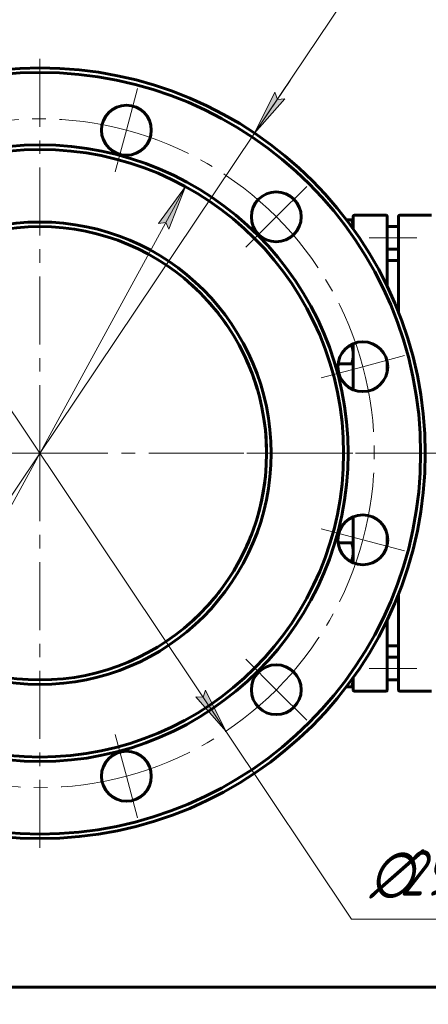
# Model space of a CAD drawing. Header units: millimetres. Extents: x 0 to 420, y -77 to 297.
# Tile 4 of 10: x 150 to 195, y 3 to 112. Entities that reach past the tile are written whole.
import ezdxf

# ---------------------------------------------------------------- set-up
doc = ezdxf.new("R2010")
doc.units = ezdxf.units.MM
for name, pattern in [('K5LT_AXLED', [12, 7.5, -1.5, 1.5, -1.5]), ('K5LT_BASIC', [0]), ('K5LT_THIN', [0])]:
    doc.linetypes.add(name, pattern=pattern)
doc.layers.add('Системный слой', color=7, linetype='Continuous')
doc.layers.add('Системный слой (1)', color=7, linetype='Continuous', true_color=0x6c6c6c)
doc.styles.add('KDIMTEXTSTYLE', font='GOST_AU.SHX', dxfattribs={"width": 0.96, "oblique": 15, "height": 5})
doc.styles.add('KTEXTSTYLE', font='GOST_AU.SHX', dxfattribs={"width": 0.96, "height": 5})
doc.dimstyles.new('KDIMSTYLE (0.25)', dxfattribs={"dimtxt": 5, "dimasz": 1, "dimexe": 2, "dimexo": 0, "dimgap": 1, "dimtad": 1, "dimlfac": 4, "dimtxsty": 'KDIMTEXTSTYLE', "dimsah": 1, "dimcen": 0, "dimdle": 1, "dimadec": 0, "dimazin": 0, "dimtfac": 0.667, "dimtmove": 0, "dimatfit": 3, "dimfxl": 1, "dimtvp": 1, "dimtolj": 1, "dimtzin": 0, "dimarcsym": 0})

# ---------------------------------------------------------------- blocks, each defined once
blk = doc.blocks.new('U29')
at = {"layer": 'Системный слой (1)', "linetype": 'K5LT_BASIC', "lineweight": 60}
for p, q in [((186.51, 88.62), (186.51, 88.63)), ((186.51, 88.61), (186.51, 88.62)), ((186.51, 88.62), (186.51, 88.62))]:
    blk.add_line(p, q, dxfattribs=at)
blk = doc.blocks.new('U33')
at = {"layer": 'Системный слой (1)', "linetype": 'K5LT_BASIC', "lineweight": 60}
for p, q in [((186.35, 51.95), (186.33, 52)), ((186.36, 51.9), (186.35, 51.95)), ((186.38, 51.86), (186.36, 51.9))]:
    blk.add_line(p, q, dxfattribs=at)
blk = doc.blocks.new('U36')
at = {"layer": 'Системный слой (1)', "linetype": 'K5LT_BASIC', "lineweight": 60}
for p, q in [((168.14, 82.92), (168.14, 82.92)), ((168.14, 82.92), (168.15, 82.92)), ((168.15, 82.92), (168.15, 82.91))]:
    blk.add_line(p, q, dxfattribs=at)
blk = doc.blocks.new('U38')
at = {"layer": 'Системный слой (1)', "linetype": 'K5LT_BASIC', "lineweight": 60}
for p, q in [((168.31, 44.98), (168.34, 45.01)), ((168.34, 45.01), (168.37, 45.03)), ((168.37, 45.03), (168.4, 45.06))]:
    blk.add_line(p, q, dxfattribs=at)
blk = doc.blocks.new('U40')
at = {"layer": 'Системный слой (1)', "linetype": 'K5LT_BASIC', "lineweight": 60}
for p, q in [((186.33, 75.75), (186.35, 75.8)), ((186.35, 75.8), (186.36, 75.85)), ((186.36, 75.85), (186.38, 75.9))]:
    blk.add_line(p, q, dxfattribs=at)
blk = doc.blocks.new('U42')
at = {"layer": 'Системный слой (1)', "linetype": 'K5LT_BASIC', "lineweight": 60}
for p, q in [((186.51, 39.14), (186.51, 39.15)), ((186.51, 39.13), (186.51, 39.14)), ((186.51, 39.14), (186.51, 39.14))]:
    blk.add_line(p, q, dxfattribs=at)
blk = doc.blocks.new('U45')
at = {"layer": 'Системный слой (1)', "linetype": 'K5LT_BASIC', "lineweight": 60}
for p, q in [((171.64, 79.28), (171.3, 79.7)), ((171.99, 78.82), (171.64, 79.28)), ((172.34, 78.35), (171.99, 78.82))]:
    blk.add_line(p, q, dxfattribs=at)
blk = doc.blocks.new('U46')
at = {"layer": 'Системный слой (1)', "linetype": 'K5LT_BASIC', "lineweight": 60}
for p, q in [((191.51, 90), (191.51, 79.41)), ((191.51, 48.35), (191.51, 37.75))]:
    blk.add_line(p, q, dxfattribs=at)
blk = doc.blocks.new('U47')
at = {"layer": 'Системный слой (1)', "linetype": 'K5LT_BASIC', "lineweight": 60}
for p, q in [((168.74, 82.39), (168.54, 82.58)), ((168.98, 82.18), (168.74, 82.39)), ((169.25, 81.93), (168.98, 82.18))]:
    blk.add_line(p, q, dxfattribs=at)
blk = doc.blocks.new('U48')
at = {"layer": 'Системный слой (1)', "linetype": 'K5LT_BASIC', "lineweight": 60}
for p, q in [((175, 54.22), (175.09, 54.44)), ((175.09, 54.44), (175.18, 54.66)), ((175.18, 54.66), (175.27, 54.88))]:
    blk.add_line(p, q, dxfattribs=at)
blk = doc.blocks.new('U49')
at = {"layer": 'Системный слой (1)', "linetype": 'K5LT_BASIC', "lineweight": 60}
for p, q in [((175.52, 72.19), (175.67, 71.78)), ((175.67, 71.78), (175.8, 71.36)), ((175.8, 71.36), (175.93, 70.94))]:
    blk.add_line(p, q, dxfattribs=at)
blk = doc.blocks.new('U50')
at = {"layer": 'Системный слой (1)', "linetype": 'K5LT_BASIC', "lineweight": 60}
for p, q in [((169.24, 45.83), (169.34, 45.92)), ((169.34, 45.92), (169.44, 46.02)), ((169.44, 46.02), (169.54, 46.11))]:
    blk.add_line(p, q, dxfattribs=at)
blk = doc.blocks.new('U51')
at = {"layer": 'Системный слой (1)', "linetype": 'K5LT_BASIC', "lineweight": 60}
for p, q in [((186.51, 90), (186.51, 88.61)), ((186.51, 75.96), (186.51, 70.88)), ((186.51, 56.87), (186.51, 51.8)), ((186.51, 39.15), (186.51, 37.75))]:
    blk.add_line(p, q, dxfattribs=at)
blk = doc.blocks.new('U52')
at = {"layer": 'Системный слой (1)', "linetype": 'K5LT_BASIC', "lineweight": 60}
for p, q in [((190.26, 82.28), (190.26, 90)), ((190.26, 72.87), (190.26, 73.98)), ((190.26, 53.78), (190.26, 54.89)), ((190.26, 37.75), (190.26, 45.48))]:
    blk.add_line(p, q, dxfattribs=at)
blk = doc.blocks.new('U53')
at = {"layer": 'Системный слой (1)', "linetype": 'K5LT_BASIC', "lineweight": 60}
for start, end in [(358.854, 359.997), (344.6974, 352.6884), (333.0378, 338.8948), (318.3766, 323.9521), (311.7661, 314.7148), (310.7502, 310.8995), (310.8995, 311.1636)]:
    blk.add_arc((151.95, 63.88), 25, start, end, dxfattribs=at)
blk = doc.blocks.new('U54')
at = {"layer": 'Системный слой (1)', "linetype": 'K5LT_BASIC', "lineweight": 60}
for p, q in [((176.64, 60.01), (176.59, 59.7)), ((176.69, 60.33), (176.64, 60.01)), ((176.73, 60.64), (176.69, 60.33))]:
    blk.add_line(p, q, dxfattribs=at)
blk = doc.blocks.new('U56')
at = {"layer": 'Системный слой (1)', "linetype": 'K5LT_BASIC', "lineweight": 60}
for p, q in [((175.66, 71.8), (175.5, 72.25)), ((175.81, 71.33), (175.66, 71.8)), ((175.95, 70.86), (175.81, 71.33))]:
    blk.add_line(p, q, dxfattribs=at)
blk = doc.blocks.new('U57')
at = {"layer": 'Системный слой (1)', "linetype": 'K5LT_BASIC', "lineweight": 60}
for p, q in [((172.12, 49.11), (172.13, 49.13)), ((172.13, 49.13), (172.15, 49.15)), ((172.15, 49.15), (172.16, 49.17))]:
    blk.add_line(p, q, dxfattribs=at)
blk = doc.blocks.new('U58')
at = {"layer": 'Системный слой (1)', "linetype": 'K5LT_BASIC', "lineweight": 60}
for p, q in [((171.35, 79.64), (171.73, 79.16)), ((171.73, 79.16), (172.12, 78.64)), ((172.12, 78.64), (172.51, 78.09))]:
    blk.add_line(p, q, dxfattribs=at)
blk = doc.blocks.new('U60')
at = {"layer": 'Системный слой (1)', "linetype": 'K5LT_BASIC', "lineweight": 60}
for p, q in [((168.48, 82.63), (168.53, 82.59)), ((168.53, 82.59), (168.57, 82.55)), ((168.57, 82.55), (168.61, 82.51))]:
    blk.add_line(p, q, dxfattribs=at)
blk = doc.blocks.new('U62')
at = {"layer": 'Системный слой (1)', "linetype": 'K5LT_BASIC', "lineweight": 60}
for p, q in [((176.52, 59.31), (176.6, 59.77)), ((176.6, 59.77), (176.68, 60.23)), ((176.68, 60.23), (176.74, 60.7))]:
    blk.add_line(p, q, dxfattribs=at)
blk = doc.blocks.new('U65')
at = {"layer": 'Системный слой (1)', "linetype": 'K5LT_BASIC', "lineweight": 60}
for start, end in [(49.633, 49.6331), (49.6326, 49.633), (49.5815, 49.6326), (46.2049, 49.0141), (34.1403, 41.5934), (19.553, 28.0627), (16.2253, 19.553), (359.997, 7.9813)]:
    blk.add_arc((151.95, 63.88), 25, start, end, dxfattribs=at)
blk = doc.blocks.new('U66')
at = {"layer": 'Системный слой (1)', "linetype": 'K5LT_BASIC', "lineweight": 60}
for p, q in [((169.29, 81.89), (169.2, 81.97)), ((169.38, 81.8), (169.29, 81.89)), ((169.47, 81.71), (169.38, 81.8))]:
    blk.add_line(p, q, dxfattribs=at)
blk = doc.blocks.new('U67')
at = {"layer": 'Системный слой (1)', "linetype": 'K5LT_BASIC', "lineweight": 60}
for p, q in [((174.62, 53.34), (174.44, 52.97)), ((174.79, 53.72), (174.62, 53.34)), ((174.96, 54.11), (174.79, 53.72))]:
    blk.add_line(p, q, dxfattribs=at)
blk = doc.blocks.new('U69')
at = {"layer": 'Системный слой (1)', "linetype": 'K5LT_BASIC', "lineweight": 60}
for p, q in [((168.33, 45), (168.31, 44.98)), ((168.36, 45.02), (168.33, 45)), ((168.39, 45.05), (168.36, 45.02))]:
    blk.add_line(p, q, dxfattribs=at)
blk = doc.blocks.new('U70')
at = {"layer": 'Системный слой (1)', "linetype": 'K5LT_AXLED', "lineweight": 18}
for q in [(151.95, 108.38), (107.45, 63.88), (196.45, 63.88), (151.95, 19.38)]:
    blk.add_line((151.95, 63.88), q, dxfattribs=at)
blk = doc.blocks.new('U71')
at = {"layer": 'Системный слой (1)', "linetype": 'K5LT_AXLED', "lineweight": 18}
for p, q in [((142.4, 99.5), (141.17, 104.09)), ((161.49, 99.5), (162.72, 104.09)), ((143.63, 94.91), (142.4, 99.5)), ((160.26, 94.91), (161.49, 99.5)), ((125.87, 89.95), (122.51, 93.31)), ((178.02, 89.95), (181.38, 93.31)), ((129.23, 86.6), (125.87, 89.95)), ((174.66, 86.6), (178.02, 89.95)), ((116.33, 73.42), (111.74, 74.65)), ((187.56, 73.42), (192.15, 74.65)), ((120.92, 72.19), (116.33, 73.42)), ((182.98, 72.19), (187.56, 73.42)), ((120.92, 55.56), (116.33, 54.34)), ((182.98, 55.56), (187.56, 54.34)), ((116.33, 54.34), (111.74, 53.11)), ((187.56, 54.34), (192.15, 53.11)), ((129.23, 41.16), (125.87, 37.8)), ((174.66, 41.16), (178.02, 37.8)), ((125.87, 37.8), (122.51, 34.45)), ((178.02, 37.8), (181.38, 34.45)), ((143.63, 32.85), (142.4, 28.26)), ((160.26, 32.85), (161.49, 28.26)), ((142.4, 28.26), (141.17, 23.67)), ((161.49, 28.26), (162.72, 23.67))]:
    blk.add_line(p, q, dxfattribs=at)
for start, end in [(75, 105), (105, 135), (45, 75), (135, 165), (15, 45), (165, 195), (345, 15), (195, 225), (315, 345), (225, 255), (285, 315), (255, 285)]:
    blk.add_arc((151.95, 63.88), 36.88, start, end, dxfattribs=at)
blk = doc.blocks.new('D3')
at = {"layer": 'Системный слой (1)'}
for points in [[(175.63, 99.17), (178.97, 102.95), (178.14, 102.9), (177.87, 103.68)], [(126.02, 24.07), (128.26, 28.59), (124.92, 24.81), (125.75, 24.86)]]:
    blk.add_hatch(color=256, dxfattribs=at).paths.add_polyline_path(points)
at = {"layer": 'Системный слой (1)', "linetype": 'K5LT_THIN', "lineweight": 18}
for p, q in [((175.63, 99.17), (185.45, 113.78)), ((185.45, 113.78), (203.7, 113.78)), ((175.63, 99.17), (179.54, 104.98)), ((177.87, 103.68), (175.63, 99.17)), ((178.14, 102.9), (177.87, 103.68)), ((175.63, 99.17), (178.97, 102.95)), ((178.97, 102.95), (178.14, 102.9)), ((128.26, 28.59), (175.63, 99.17)), ((128.26, 28.59), (124.36, 22.78)), ((128.26, 28.59), (124.92, 24.81)), ((126.02, 24.07), (128.26, 28.59)), ((124.92, 24.81), (125.75, 24.86)), ((125.75, 24.86), (126.02, 24.07))]:
    blk.add_line(p, q, dxfattribs=at)
blk.add_wipeout([(187.45, 114.78), (187.45, 122.16), (201.13, 122.16), (201.13, 114.78)]).dxf.layer = 'Системный слой (1)'
at = {"layer": 'Системный слой (1)', "char_height": 5, "attachment_point": 1, "style": 'KTEXTSTYLE'}
for s, insert in [('\\H5.0;\\W1.000;\\Q15;\\Q15;\\W0.960;∅', (187.45, 121.37)), ('\\H5.0;\\W1.000;\\Q15;\\Q15;\\W0.960;340', (190.75, 121.37))]:
    blk.add_mtext(s, dxfattribs=dict(at, insert=insert))
blk = doc.blocks.new('KDIMARROW_02')
at = {"layer": 'Системный слой'}
blk.add_hatch(color=0, dxfattribs=at).paths.add_polyline_path([(4.5, 0), (5, 0.66), (0, 0), (5, -0.66)])
at = {"layer": 'Системный слой', "color": 0, "linetype": 'K5LT_THIN', "lineweight": 18}
for p, q in [((5, 0.66), (0, 0)), ((0, 0), (5, -0.66)), ((0, 0), (7, 0)), ((4.5, 0), (5, 0.66)), ((5, -0.66), (4.5, 0))]:
    blk.add_line(p, q, dxfattribs=at)
at = {"layer": 'Системный слой (1)', "color": 0, "linetype": 'K5LT_THIN', "lineweight": 18}
blk.add_line((151.95, 205.09), (151.7, 205.09), dxfattribs=at)
blk = doc.blocks.new('D4')
at = {"layer": 'Системный слой (1)'}
for points in [[(134.76, 90.73), (131.43, 94.52), (133.67, 90), (133.94, 90.78)], [(172.46, 33.24), (170.22, 37.76), (169.95, 36.98), (169.13, 37.02)]]:
    blk.add_hatch(color=256, dxfattribs=at).paths.add_polyline_path(points)
at = {"layer": 'Системный слой (1)', "linetype": 'K5LT_THIN', "lineweight": 18}
for p, q in [((131.43, 94.52), (134.76, 90.73)), ((133.67, 90), (131.43, 94.52)), ((131.43, 94.52), (172.46, 33.24)), ((133.94, 90.78), (133.67, 90)), ((134.76, 90.73), (133.94, 90.78)), ((172.46, 33.24), (169.13, 37.02)), ((169.13, 37.02), (169.95, 36.98)), ((169.95, 36.98), (170.22, 37.76)), ((170.22, 37.76), (172.46, 33.24)), ((172.46, 33.24), (186.33, 12.51)), ((186.33, 12.51), (204.58, 12.51))]:
    blk.add_line(p, q, dxfattribs=at)
blk.add_wipeout([(188.33, 13.51), (188.33, 20.89), (202.01, 20.89), (202.01, 13.51)]).dxf.layer = 'Системный слой (1)'
at = {"layer": 'Системный слой (1)', "char_height": 5, "attachment_point": 1, "style": 'KTEXTSTYLE'}
for s, insert in [('\\H5.0;\\W1.000;\\Q15;\\Q15;\\W0.960;∅', (188.33, 20.1)), ('\\H5.0;\\W1.000;\\Q15;\\Q15;\\W0.960;295', (191.64, 20.1))]:
    blk.add_mtext(s, dxfattribs=dict(at, insert=insert))
blk = doc.blocks.new('KDIMARROW_01')
at = {"layer": 'Системный слой'}
blk.add_hatch(color=0, dxfattribs=at).paths.add_polyline_path([(0, 0), (-5, 0.66), (-4.5, 0), (-5, -0.66)])
at = {"layer": 'Системный слой', "color": 0, "linetype": 'K5LT_THIN', "lineweight": 18}
for p, q in [((-4.5, 0), (-5, 0.66)), ((-5, 0.66), (0, 0)), ((0, 0), (-5, -0.66)), ((-5, -0.66), (-4.5, 0))]:
    blk.add_line(p, q, dxfattribs=at)
at = {"layer": 'Системный слой (1)', "color": 0, "linetype": 'K5LT_THIN', "lineweight": 18}
blk.add_line((151.95, 205.09), (151.7, 205.09), dxfattribs=at)
blk = doc.blocks.new('D5')
at = {"layer": 'Системный слой (1)'}
for points in [[(166.17, 88.58), (167.99, 93.29), (165.02, 89.21), (165.83, 89.34)], [(135.9, 34.47), (138.88, 38.54), (138.06, 38.42), (137.72, 39.17)]]:
    blk.add_hatch(color=256, dxfattribs=at).paths.add_polyline_path(points)
at = {"layer": 'Системный слой (1)', "linetype": 'K5LT_THIN', "lineweight": 18}
for p, q in [((167.99, 93.29), (135.9, 34.47)), ((165.02, 89.21), (167.99, 93.29)), ((167.99, 93.29), (166.17, 88.58)), ((165.83, 89.34), (165.02, 89.21)), ((166.17, 88.58), (165.83, 89.34)), ((135.9, 34.47), (137.72, 39.17)), ((137.72, 39.17), (138.06, 38.42)), ((138.88, 38.54), (135.9, 34.47)), ((138.06, 38.42), (138.88, 38.54)), ((135.9, 34.47), (123.93, 12.51)), ((123.93, 12.51), (105.14, 12.51))]:
    blk.add_line(p, q, dxfattribs=at)
blk.add_wipeout([(107.14, 13.51), (107.14, 20.89), (121.34, 20.89), (121.34, 13.51)]).dxf.layer = 'Системный слой (1)'
at = {"layer": 'Системный слой (1)', "char_height": 5, "attachment_point": 1, "style": 'KTEXTSTYLE'}
for s, insert in [('\\H5.0;\\W1.000;\\Q15;\\Q15;\\W0.960;∅', (107.14, 20.1)), ('\\H5.0;\\W1.000;\\Q15;\\Q15;\\W0.960;268', (110.45, 20.1))]:
    blk.add_mtext(s, dxfattribs=dict(at, insert=insert))
blk = doc.blocks.new('U99')
at = {"linetype": 'K5LT_BASIC', "lineweight": 60}
blk.add_line((415, 5), (20, 5), dxfattribs=at)

msp = doc.modelspace()

# ---------------------------------------------------------------- linework, layer by layer
at = {"layer": 'Системный слой (1)', "linetype": 'K5LT_BASIC', "lineweight": 60}
for p, q in [((190.1332, 90.1295), (186.6332, 90.1295)), ((191.6332, 90.1295), (195.1332, 90.1295)), ((185.7567, 89.6295), (186.3295, 89.6295)), ((186.3295, 89.6295), (186.5082, 89.6295)), ((190.2582, 88.8795), (191.5082, 88.8795)), ((190.2582, 86.3795), (191.5082, 86.3795)), ((190.2582, 85.1295), (191.5082, 85.1295)), ((168.1536, 82.9137), (168.144, 82.9218)), ((168.144, 82.9218), (168.1441, 82.9217)), ((168.1443, 82.9216), (168.1486, 82.918)), ((186.1052, 75.7545), (186.3295, 75.7545)), ((184.8342, 73.7545), (186.3295, 73.7545)), ((186.5082, 73.7545), (186.3295, 73.7545)), ((184.8342, 54.0045), (186.3295, 54.0045)), ((186.3295, 54.0045), (186.5082, 54.0045)), ((186.1052, 52.0045), (186.3295, 52.0045)), ((190.2582, 42.6295), (191.5082, 42.6295)), ((190.2582, 41.3795), (191.5082, 41.3795)), ((185.7567, 38.1295), (186.3295, 38.1295)), ((186.5082, 38.1295), (186.3295, 38.1295)), ((190.2582, 38.8795), (191.5082, 38.8795)), ((190.1332, 37.6295), (186.6332, 37.6295)), ((191.6332, 37.6295), (195.1332, 37.6295))]:
    msp.add_line(p, q, dxfattribs=at)
at = {"layer": 'Системный слой (1)', "linetype": 'K5LT_AXLED', "lineweight": 18}
for p, q in [((193.5082, 87.6295), (188.2582, 87.6295)), ((197.2582, 63.8795), (170.9643, 63.8795)), ((193.5082, 40.1295), (188.2582, 40.1295))]:
    msp.add_line(p, q, dxfattribs=at)
at = {"layer": 'Системный слой (1)', "linetype": 'K5LT_BASIC', "lineweight": 60}
for centre, radius in [((151.9457, 63.8795), 42), ((161.4896, 99.498), 2.75), ((151.9457, 63.8795), 34), ((151.9457, 63.8795), 33.5), ((178.0202, 89.954), 2.75), ((151.9457, 63.8795), 25.5), ((151.9457, 63.8795), 25), ((187.5642, 73.4234), 2.75), ((187.5642, 54.3355), 2.75), ((178.0202, 37.8049), 2.75), ((161.4896, 28.261), 2.75)]:
    msp.add_circle(centre, radius, dxfattribs=at)
for centre, radius, start, end in [((151.9457, 63.8795), 42.5, 0, 180), ((186.6332, 90.0045), 0.125, 90, 180), ((190.1332, 90.0045), 0.125, 0, 90), ((191.6332, 90.0045), 0.125, 90, 180), ((151.9457, 63.8795), 42.5, 180, 0), ((186.6332, 37.7545), 0.125, 180, 270), ((190.1332, 37.7545), 0.125, 270, 0), ((191.6332, 37.7545), 0.125, 180, 270)]:
    msp.add_arc(centre, radius, start, end, dxfattribs=at)
for points in [[(186.5082, 88.6295), (186.5082, 89.0936), (186.3295, 89.6295)], [(186.5082, 74.7545), (186.5082, 75.2186), (186.3295, 75.7545)], [(186.3295, 73.7545), (186.5082, 74.2904), (186.5082, 74.7545)], [(186.5082, 53.0045), (186.5082, 53.4686), (186.3295, 54.0045)], [(186.3295, 52.0045), (186.5082, 52.5404), (186.5082, 53.0045)], [(186.3295, 38.1295), (186.5082, 38.6654), (186.5082, 39.1295)]]:
    msp.add_rational_spline(points, [1, 1.0379548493, 1], degree=2, dxfattribs=at)
msp.add_open_spline([(168.1441, 82.9217), (168.1441, 82.9217), (168.1441, 82.9217), (168.1441, 82.9217), (168.1441, 82.9217), (168.1441, 82.9217), (168.1441, 82.9217), (168.1441, 82.9217), (168.1441, 82.9217), (168.1441, 82.9217), (168.1441, 82.9217), (168.1441, 82.9217), (168.1441, 82.9217), (168.1441, 82.9217), (168.1441, 82.9217), (168.1441, 82.9217), (168.1441, 82.9217), (168.1441, 82.9217), (168.1441, 82.9217), (168.1441, 82.9217), (168.1441, 82.9217), (168.1441, 82.9218), (168.144, 82.9218), (168.144, 82.9218), (168.144, 82.9219), (168.1439, 82.9219), (168.1439, 82.9219), (168.1438, 82.922), (168.1438, 82.922), (168.1438, 82.922), (168.1438, 82.922), (168.1437, 82.9221), (168.1437, 82.9221), (168.1436, 82.9222), (168.1436, 82.9222), (168.1435, 82.9223), (168.1434, 82.9223), (168.1433, 82.9224), (168.1433, 82.9224), (168.1432, 82.9225), (168.1432, 82.9225), (168.1431, 82.9226), (168.1431, 82.9226), (168.143, 82.9226), (168.143, 82.9227), (168.1429, 82.9228), (168.1428, 82.9229), (168.1425, 82.9231), (168.1423, 82.9232), (168.1419, 82.9236), (168.1416, 82.9238), (168.1409, 82.9244), (168.1404, 82.9249), (168.1391, 82.9259), (168.1384, 82.9266), (168.1376, 82.9272)], degree=3, knots=[0, 0, 0, 0, 0.11392747, 0.11392747, 0.54081099, 0.54081099, 0.92888691, 0.92888691, 1.28168321, 1.28168321, 1.60240712, 1.60240712, 1.8939743, 1.8939743, 2.15903538, 2.15903538, 2.4, 2.4, 2.64096462, 2.64096462, 4.92188662, 4.92188662, 5.56308998, 5.56308998, 6.20429334, 6.20429334, 6.4595733, 6.4595733, 6.71485326, 6.71485326, 6.87820263, 6.87820263, 7.04155199, 7.04155199, 7.22386177, 7.22386177, 7.40617154, 7.40617154, 7.48141905, 7.48141905, 7.63191408, 7.63191408, 7.68628508, 7.68628508, 7.79502706, 7.79502706, 8.01251103, 8.01251103, 8.44747897, 8.44747897, 9.03472313, 9.03472313, 10.20921144, 10.20921144, 12, 12, 12, 12], dxfattribs=at)

# ---------------------------------------------------------------- block references
at = {"layer": 'Системный слой (1)'}
for name in ['U70', 'U71', 'U51', 'U52', 'U46', 'U29', 'U65', 'U36', 'U60', 'U47', 'U66', 'U45', 'U58', 'U40', 'U56', 'U49', 'U53', 'U62', 'U54', 'U48', 'U67', 'U33', 'U57', 'U50', 'U69', 'U38', 'U42']:
    msp.add_blockref(name, (0, 0), dxfattribs=at)

# ---------------------------------------------------------------- next in the draw order: dimensions: what is measured, and where the dimension line sits
dim = msp.add_diameter_dim_2p(p1=(57.193, -77.2656), p2=(246.6983, 205.0246), dimstyle='KDIMSTYLE (0.25)', override={"dimtih": 1, "dimtoh": 1, "dimpost": '\\H5.0;\\W0.960;\\Q15;<>', "dimblk1": 'KDIMARROW_02', "dimblk2": 'KDIMARROW_02', "dimtol": 1, "dimtp": 0, "dimtm": 0, "dimtdec": 5, "dimtmove": 1, "dimatfit": 2, "dimtolj": 1}, dxfattribs=at)
dim.commit()
dim.dimension.update_dxf_attribs({"geometry": 'D3', "text_midpoint": (187.4457, 113.7816), "dimtype": 163})

# ---------------------------------------------------------------- next in the draw order: dimensions: what is measured, and where the dimension line sits
dim = msp.add_diameter_dim_2p(p1=(69.898, 186.4537), p2=(233.9933, -58.6947), dimstyle='KDIMSTYLE (0.25)', override={"dimtih": 1, "dimtoh": 1, "dimpost": '\\H5.0;\\W0.960;\\Q15;<>', "dimblk1": 'KDIMARROW_01', "dimblk2": 'KDIMARROW_01', "dimtol": 1, "dimtp": 0, "dimtm": 0, "dimtdec": 5, "dimtmove": 1, "dimatfit": 2, "dimtolj": 1}, dxfattribs=at)
dim.commit()
dim.dimension.update_dxf_attribs({"geometry": 'D4', "text_midpoint": (188.3295, 12.5121), "dimtype": 163})

# ---------------------------------------------------------------- next in the draw order: dimensions: what is measured, and where the dimension line sits
dim = msp.add_diameter_dim_2p(p1=(216.1128, 181.517), p2=(87.7785, -53.758), dimstyle='KDIMSTYLE (0.25)', override={"dimtih": 1, "dimtoh": 1, "dimpost": '\\H5.0;\\W0.960;\\Q15;<>', "dimblk1": 'KDIMARROW_01', "dimblk2": 'KDIMARROW_01', "dimtol": 1, "dimtp": 0, "dimtm": 0, "dimtdec": 5, "dimtmove": 1, "dimatfit": 2, "dimtolj": 1}, dxfattribs=at)
dim.commit()
dim.dimension.update_dxf_attribs({"geometry": 'D5', "text_midpoint": (121.9266, 12.5121), "dimtype": 163})

# ---------------------------------------------------------------- next in the draw order: block references
msp.add_blockref('U99', (0, 0))

doc.saveas('drawing.dxf')
